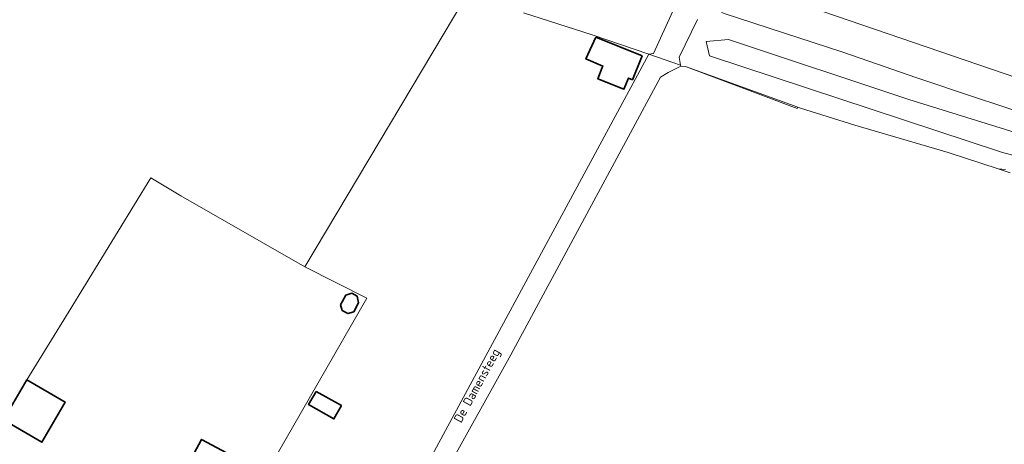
# Model space of a CAD drawing. Extents: x 184422 to 188298, y 343471 to 350189.
# Tile 170 of 256: x 186495 to 186693, y 346947 to 347032. Entities that reach past the tile are written whole.
import ezdxf
from ezdxf.enums import TextEntityAlignment as Align

# ---------------------------------------------------------------- set-up
doc = ezdxf.new("R2010")
doc.units = 0
for name, color, linetype, lineweight in [('B-WA-GR-BOUWLAND-GV', 252, 'Continuous', 13), ('B-WA-GR-BOUWLAND_AKKERBOUW-GV', 252, 'Continuous', 13), ('B-WA-GR-GRAS-GV', 252, 'Continuous', 13), ('B-WA-GR-GROENVOORZIENING-GV', 252, 'Continuous', 18), ('B-WA-IE-TERREINAFSCHEIDING_KUNSTMATIG_HEKWERK-G', 252, 'IE-TERREINAFSCHEIDING-KUNSTMATIG', 18), ('B-WA-OG-TERREIN_ERF-GV', 252, 'Continuous', 18), ('B-WA-OG-TOPOGRAFIE-T18', 252, 'Continuous', 18), ('B-WA-VH-VERHARDING_FUNDERING_ZAND-GV', 252, 'Continuous', 18), ('B-WE-OG-BEBOUWING-GV', 250, 'Continuous', 35)]:
    doc.layers.add(name, color=color, linetype=linetype, lineweight=lineweight)
doc.styles.add('NLCS-ISO-M1000-T18', font='NLCS-ISO.ttf', dxfattribs={"height": 1.8})
doc.linetypes.add('IE-TERREINAFSCHEIDING-KUNSTMATIG', pattern='A,4,[82,NLCS.SHX,S=0.75,R=90,X=0,Y=0],4,-2', length=10)

msp = doc.modelspace()

# ---------------------------------------------------------------- linework, layer by layer
at = {"layer": 'B-WA-GR-BOUWLAND-GV', "flags": 128}
for points in [[(186491.846, 346952.008), (186496.546, 346960.04), (186505.014, 346973.775), (186521.392, 347000.497), (186527.425, 346996.895), (186552.323, 346982.645), (186584.443, 347036.537)], [(186491.846, 346952.008), (186496.546, 346960.04), (186505.014, 346973.775), (186521.392, 347000.497), (186527.425, 346996.895), (186552.323, 346982.645), (186584.443, 347036.537)], [(186491.846, 346952.008), (186496.546, 346960.04), (186505.014, 346973.775), (186521.392, 347000.497), (186527.425, 346996.895), (186552.323, 346982.645), (186584.443, 347036.537)], [(186596.214, 347033.601), (186609.957, 347029.203), (186621.334, 347025.291), (186622.232, 347025.447), (186627.201, 347036.34)], [(186596.214, 347033.601), (186609.957, 347029.203), (186621.334, 347025.291), (186622.232, 347025.447), (186627.201, 347036.34)], [(186596.214, 347033.601), (186609.957, 347029.203), (186621.334, 347025.291), (186622.232, 347025.447), (186627.201, 347036.34)]]:
    msp.add_lwpolyline(points, dxfattribs=at)
at = {"layer": 'B-WA-GR-BOUWLAND_AKKERBOUW-GV', "flags": 128}
msp.add_lwpolyline([(186640.83, 347039.148), (186653.703, 347034.749), (186692.606, 347021.455), (186720.576, 347011.898)], dxfattribs=at)
msp.add_lwpolyline([(186640.83, 347039.148), (186653.703, 347034.749), (186692.606, 347021.455), (186720.576, 347011.898)], dxfattribs=at)
msp.add_lwpolyline([(186640.83, 347039.148), (186653.703, 347034.749), (186692.606, 347021.455), (186720.576, 347011.898)], dxfattribs=at)
at = {"layer": 'B-WA-GR-GRAS-GV', "flags": 128}
for points in [[(186720.576, 347011.898), (186692.606, 347021.455), (186653.703, 347034.749), (186640.83, 347039.148), (186646.107, 347057.649), (186651.287, 347069.728)], [(186720.576, 347011.898), (186692.606, 347021.455), (186653.703, 347034.749), (186640.83, 347039.148), (186646.107, 347057.649), (186651.287, 347069.728)], [(186720.576, 347011.898), (186692.606, 347021.455), (186653.703, 347034.749), (186640.83, 347039.148), (186646.107, 347057.649), (186651.287, 347069.728)], [(186633.795, 347037.782), (186633.798, 347037.584), (186633.826, 347037.231), (186633.877, 347036.88), (186633.951, 347036.532), (186634.047, 347036.191), (186634.164, 347035.858), (186634.302, 347035.536), (186634.458, 347035.225), (186634.632, 347034.928), (186634.821, 347034.645), (186635.025, 347034.379), (186635.714, 347033.886), (186636.443, 347033.454), (186660.246, 347025.67), (186661.98, 347025.071), (186663.714, 347024.473), (186675.067, 347020.589), (186686.437, 347016.757), (186697.825, 347012.975)], [(186633.795, 347037.782), (186633.798, 347037.584), (186633.826, 347037.231), (186633.877, 347036.88), (186633.951, 347036.532), (186634.047, 347036.191), (186634.164, 347035.858), (186634.302, 347035.536), (186634.458, 347035.225), (186634.632, 347034.928), (186634.821, 347034.645), (186635.025, 347034.379), (186635.714, 347033.886), (186636.443, 347033.454), (186660.246, 347025.67), (186661.98, 347025.071), (186663.714, 347024.473), (186675.067, 347020.589), (186686.437, 347016.757), (186697.825, 347012.975)], [(186633.795, 347037.782), (186633.798, 347037.584), (186633.826, 347037.231), (186633.877, 347036.88), (186633.951, 347036.532), (186634.047, 347036.191), (186634.164, 347035.858), (186634.302, 347035.536), (186634.458, 347035.225), (186634.632, 347034.928), (186634.821, 347034.645), (186635.025, 347034.379), (186635.714, 347033.886), (186636.443, 347033.454), (186660.246, 347025.67), (186661.98, 347025.071), (186663.714, 347024.473), (186675.067, 347020.589), (186686.437, 347016.757), (186697.825, 347012.975)], [(186692.889, 347002.184), (186691.435, 347002.331), (186681.35, 347005.585), (186662.617, 347011.059), (186651.745, 347014.501), (186651.243, 347014.66), (186628.702, 347022.829), (186627.733, 347022.862), (186625.177, 347021.628), (186623.691, 347020.663), (186593.651, 346965.047), (186580.652, 346941.68)], [(186692.889, 347002.184), (186691.435, 347002.331), (186681.35, 347005.585), (186662.617, 347011.059), (186651.745, 347014.501), (186651.243, 347014.66), (186628.702, 347022.829), (186627.733, 347022.862), (186625.177, 347021.628), (186623.691, 347020.663), (186593.651, 346965.047), (186580.652, 346941.68)], [(186692.889, 347002.184), (186691.435, 347002.331), (186681.35, 347005.585), (186662.617, 347011.059), (186651.745, 347014.501), (186651.243, 347014.66), (186628.702, 347022.829), (186627.733, 347022.862), (186625.177, 347021.628), (186623.691, 347020.663), (186593.651, 346965.047), (186580.652, 346941.68)]]:
    msp.add_lwpolyline(points, dxfattribs=at)
at = {"layer": 'B-WA-GR-GROENVOORZIENING-GV', "flags": 128}
for points in [[(186697.825, 347012.975), (186686.437, 347016.757), (186675.067, 347020.589), (186663.714, 347024.473), (186661.98, 347025.071), (186660.246, 347025.67), (186636.443, 347033.454)], [(186697.825, 347012.975), (186686.437, 347016.757), (186675.067, 347020.589), (186663.714, 347024.473), (186661.98, 347025.071), (186660.246, 347025.67), (186636.443, 347033.454)], [(186697.825, 347012.975), (186686.437, 347016.757), (186675.067, 347020.589), (186663.714, 347024.473), (186661.98, 347025.071), (186660.246, 347025.67), (186636.443, 347033.454)], [(186631.111, 347032.261), (186627.422, 347024.674), (186627.694, 347023.089), (186627.733, 347022.862), (186628.702, 347022.829), (186651.243, 347014.66), (186651.745, 347014.501), (186662.617, 347011.059), (186681.35, 347005.585), (186691.435, 347002.331), (186692.889, 347002.184)], [(186631.111, 347032.261), (186627.422, 347024.674), (186627.694, 347023.089), (186627.733, 347022.862), (186628.702, 347022.829), (186651.243, 347014.66), (186651.745, 347014.501), (186662.617, 347011.059), (186681.35, 347005.585), (186691.435, 347002.331), (186692.889, 347002.184)], [(186631.111, 347032.261), (186627.422, 347024.674), (186627.694, 347023.089), (186627.733, 347022.862), (186628.702, 347022.829), (186651.243, 347014.66), (186651.745, 347014.501), (186662.617, 347011.059), (186681.35, 347005.585), (186691.435, 347002.331), (186692.889, 347002.184)], [(186704.54, 347006.565), (186673.451, 347016.222), (186637.336, 347028.26), (186632.838, 347027.864), (186633.499, 347024.953), (186692.105, 347005.639), (186714.197, 346999.685)], [(186714.197, 346999.685), (186692.105, 347005.639), (186633.499, 347024.953), (186632.838, 347027.864), (186637.336, 347028.26), (186673.451, 347016.222), (186704.54, 347006.565)], [(186704.54, 347006.565), (186673.451, 347016.222), (186637.336, 347028.26), (186632.838, 347027.864), (186633.499, 347024.953), (186692.105, 347005.639), (186714.197, 346999.685)], [(186714.197, 346999.685), (186692.105, 347005.639), (186633.499, 347024.953), (186632.838, 347027.864), (186637.336, 347028.26), (186673.451, 347016.222), (186704.54, 347006.565)], [(186704.54, 347006.565), (186673.451, 347016.222), (186637.336, 347028.26), (186632.838, 347027.864), (186633.499, 347024.953), (186692.105, 347005.639), (186714.197, 346999.685)], [(186714.197, 346999.685), (186692.105, 347005.639), (186633.499, 347024.953), (186632.838, 347027.864), (186637.336, 347028.26), (186673.451, 347016.222), (186704.54, 347006.565)]]:
    msp.add_lwpolyline(points, dxfattribs=at)
at = {"layer": 'B-WA-IE-TERREINAFSCHEIDING_KUNSTMATIG_HEKWERK-G', "flags": 128}
for points in [[(186627.733, 347022.862), (186628.702, 347022.829)], [(186627.733, 347022.862), (186628.702, 347022.829)], [(186627.733, 347022.862), (186628.702, 347022.829)], [(186651.097, 347014.376), (186628.702, 347022.829)], [(186651.097, 347014.376), (186628.702, 347022.829)], [(186651.097, 347014.376), (186628.702, 347022.829)], [(186651.097, 347014.376), (186651.243, 347014.66)], [(186651.097, 347014.376), (186651.243, 347014.66)], [(186651.097, 347014.376), (186651.243, 347014.66)], [(186651.243, 347014.66), (186651.745, 347014.501)], [(186651.243, 347014.66), (186651.745, 347014.501)], [(186651.243, 347014.66), (186651.745, 347014.501)], [(186651.745, 347014.501), (186662.617, 347011.059)], [(186651.745, 347014.501), (186662.617, 347011.059)], [(186651.745, 347014.501), (186662.617, 347011.059)], [(186662.617, 347011.059), (186681.35, 347005.585)], [(186662.617, 347011.059), (186681.35, 347005.585)], [(186662.617, 347011.059), (186681.35, 347005.585)], [(186681.35, 347005.585), (186691.435, 347002.331)], [(186681.35, 347005.585), (186691.435, 347002.331)], [(186681.35, 347005.585), (186691.435, 347002.331)], [(186691.435, 347002.331), (186693.815, 347001.523)], [(186691.435, 347002.331), (186693.815, 347001.523)], [(186691.435, 347002.331), (186693.815, 347001.523)]]:
    msp.add_lwpolyline(points, dxfattribs=at)
at = {"layer": 'B-WA-OG-TERREIN_ERF-GV', "flags": 128}
for points in [[(186584.443, 347036.537), (186552.323, 346982.645), (186564.768, 346976.373), (186546.761, 346945.122)], [(186584.443, 347036.537), (186552.323, 346982.645), (186564.768, 346976.373), (186546.761, 346945.122)], [(186584.443, 347036.537), (186552.323, 346982.645), (186564.768, 346976.373), (186546.761, 346945.122)], [(186569.802, 346929.934), (186621.334, 347025.291), (186609.957, 347029.203), (186596.214, 347033.601)], [(186569.802, 346929.934), (186621.334, 347025.291), (186609.957, 347029.203), (186596.214, 347033.601)], [(186569.802, 346929.934), (186621.334, 347025.291), (186609.957, 347029.203), (186596.214, 347033.601)], [(186547.395, 346904.147), (186516.207, 346920.417), (186518.532, 346924.917), (186531.123, 346918.33), (186531.592, 346919.018), (186533.95, 346923.427), (186539.327, 346933.481), (186540.025, 346933.108), (186545.053, 346941.943), (186546.761, 346945.122), (186564.768, 346976.373), (186552.323, 346982.645), (186527.425, 346996.895), (186521.392, 347000.497), (186505.014, 346973.775), (186496.546, 346960.04)], [(186547.395, 346904.147), (186516.207, 346920.417), (186518.532, 346924.917), (186531.123, 346918.33), (186531.592, 346919.018), (186533.95, 346923.427), (186539.327, 346933.481), (186540.025, 346933.108), (186545.053, 346941.943), (186546.761, 346945.122), (186564.768, 346976.373), (186552.323, 346982.645), (186527.425, 346996.895), (186521.392, 347000.497), (186505.014, 346973.775), (186496.546, 346960.04)], [(186547.395, 346904.147), (186516.207, 346920.417), (186518.532, 346924.917), (186531.123, 346918.33), (186531.592, 346919.018), (186533.95, 346923.427), (186539.327, 346933.481), (186540.025, 346933.108), (186545.053, 346941.943), (186546.761, 346945.122), (186564.768, 346976.373), (186552.323, 346982.645), (186527.425, 346996.895), (186521.392, 347000.497), (186505.014, 346973.775), (186496.546, 346960.04)], [(186496.546, 346960.04), (186504.235, 346955.541), (186499.534, 346947.509), (186491.846, 346952.008)], [(186496.546, 346960.04), (186504.235, 346955.541), (186499.534, 346947.509), (186491.846, 346952.008)], [(186496.546, 346960.04), (186504.235, 346955.541), (186499.534, 346947.509), (186491.846, 346952.008)]]:
    msp.add_lwpolyline(points, dxfattribs=at)
msp.add_lwpolyline([(186525.679, 346922.24), (186519.499, 346925.554), (186521.862, 346929.96), (186531.571, 346948.07), (186537.753, 346944.753), (186528.042, 346926.646)], close=True, dxfattribs=at)
msp.add_lwpolyline([(186525.679, 346922.24), (186519.499, 346925.554), (186521.862, 346929.96), (186531.571, 346948.07), (186537.753, 346944.753), (186528.042, 346926.646)], close=True, dxfattribs=at)
msp.add_lwpolyline([(186525.679, 346922.24), (186519.499, 346925.554), (186521.862, 346929.96), (186531.571, 346948.07), (186537.753, 346944.753), (186528.042, 346926.646)], close=True, dxfattribs=at)
at = {"layer": 'B-WA-VH-VERHARDING_FUNDERING_ZAND-GV', "flags": 128}
msp.add_lwpolyline([(186627.201, 347036.34), (186622.232, 347025.447), (186621.334, 347025.291), (186626.14, 347023.627), (186627.694, 347023.089), (186627.422, 347024.674), (186631.111, 347032.261)], dxfattribs=at)
msp.add_lwpolyline([(186627.201, 347036.34), (186622.232, 347025.447), (186621.334, 347025.291), (186626.14, 347023.627), (186627.694, 347023.089), (186627.422, 347024.674), (186631.111, 347032.261)], dxfattribs=at)
msp.add_lwpolyline([(186627.201, 347036.34), (186622.232, 347025.447), (186621.334, 347025.291), (186626.14, 347023.627), (186627.694, 347023.089), (186627.422, 347024.674), (186631.111, 347032.261)], dxfattribs=at)
msp.add_lwpolyline([(186563.408, 346911.18), (186566.498, 346917.484), (186571.489, 346927.182), (186575.646, 346932.363), (186575.776, 346932.916), (186579.329, 346939.303), (186580.652, 346941.68), (186593.651, 346965.047), (186623.691, 347020.663), (186625.177, 347021.628), (186627.733, 347022.862), (186627.694, 347023.089), (186626.14, 347023.627), (186621.334, 347025.291), (186569.802, 346929.934), (186560.591, 346912.75)], close=True, dxfattribs=at)
msp.add_lwpolyline([(186563.408, 346911.18), (186566.498, 346917.484), (186571.489, 346927.182), (186575.646, 346932.363), (186575.776, 346932.916), (186579.329, 346939.303), (186580.652, 346941.68), (186593.651, 346965.047), (186623.691, 347020.663), (186625.177, 347021.628), (186627.733, 347022.862), (186627.694, 347023.089), (186626.14, 347023.627), (186621.334, 347025.291), (186569.802, 346929.934), (186560.591, 346912.75)], close=True, dxfattribs=at)
msp.add_lwpolyline([(186563.408, 346911.18), (186566.498, 346917.484), (186571.489, 346927.182), (186575.646, 346932.363), (186575.776, 346932.916), (186579.329, 346939.303), (186580.652, 346941.68), (186593.651, 346965.047), (186623.691, 347020.663), (186625.177, 347021.628), (186627.733, 347022.862), (186627.694, 347023.089), (186626.14, 347023.627), (186621.334, 347025.291), (186569.802, 346929.934), (186560.591, 346912.75)], close=True, dxfattribs=at)
at = {"layer": 'B-WE-OG-BEBOUWING-GV', "flags": 128}
for points in [[(186610.679, 347028.725), (186608.706, 347024.36), (186612.108, 347022.917), (186611.991, 347022.621), (186611.082, 347020.381), (186616.329, 347018.252), (186617.24, 347020.498), (186618.04, 347020.173), (186619.98, 347024.951)], [(186610.679, 347028.725), (186608.706, 347024.36), (186612.108, 347022.917), (186611.991, 347022.621), (186611.082, 347020.381), (186616.329, 347018.252), (186617.24, 347020.498), (186618.04, 347020.173), (186619.98, 347024.951)], [(186610.679, 347028.725), (186608.706, 347024.36), (186612.108, 347022.917), (186611.991, 347022.621), (186611.082, 347020.381), (186616.329, 347018.252), (186617.24, 347020.498), (186618.04, 347020.173), (186619.98, 347024.951)], [(186559.491, 346975.074), (186559.804, 346973.916), (186560.927, 346973.287), (186562.116, 346973.631), (186563.113, 346975.477), (186562.791, 346976.813), (186561.716, 346977.363), (186560.527, 346977.009)], [(186559.491, 346975.074), (186559.804, 346973.916), (186560.927, 346973.287), (186562.116, 346973.631), (186563.113, 346975.477), (186562.791, 346976.813), (186561.716, 346977.363), (186560.527, 346977.009)], [(186559.491, 346975.074), (186559.804, 346973.916), (186560.927, 346973.287), (186562.116, 346973.631), (186563.113, 346975.477), (186562.791, 346976.813), (186561.716, 346977.363), (186560.527, 346977.009)], [(186496.546, 346960.04), (186491.846, 346952.008), (186499.534, 346947.509), (186504.235, 346955.541)], [(186496.546, 346960.04), (186491.846, 346952.008), (186499.534, 346947.509), (186504.235, 346955.541)], [(186496.546, 346960.04), (186491.846, 346952.008), (186499.534, 346947.509), (186504.235, 346955.541)], [(186554.574, 346957.704), (186553.079, 346955.041), (186558.15, 346952.195), (186559.644, 346954.859)], [(186554.574, 346957.704), (186553.079, 346955.041), (186558.15, 346952.195), (186559.644, 346954.859)], [(186554.574, 346957.704), (186553.079, 346955.041), (186558.15, 346952.195), (186559.644, 346954.859)], [(186528.042, 346926.646), (186537.753, 346944.753), (186531.571, 346948.07), (186521.862, 346929.96), (186519.499, 346925.554), (186525.679, 346922.24)], [(186528.042, 346926.646), (186537.753, 346944.753), (186531.571, 346948.07), (186521.862, 346929.96), (186519.499, 346925.554), (186525.679, 346922.24)], [(186528.042, 346926.646), (186537.753, 346944.753), (186531.571, 346948.07), (186521.862, 346929.96), (186519.499, 346925.554), (186525.679, 346922.24)]]:
    msp.add_lwpolyline(points, close=True, dxfattribs=at)

# ---------------------------------------------------------------- texts
at = {"layer": 'B-WA-OG-TOPOGRAFIE-T18', "style": 'NLCS-ISO-M1000-T18'}
msp.add_text('De Damensteeg', height=1.8, rotation=61.3, dxfattribs=at).set_placement((186587.053, 346958.752), align=Align.MIDDLE)
msp.add_text('De Damensteeg', height=1.8, rotation=61.3, dxfattribs=at).set_placement((186587.053, 346958.752), align=Align.MIDDLE)
msp.add_text('De Damensteeg', height=1.8, rotation=61.3, dxfattribs=at).set_placement((186587.053, 346958.752), align=Align.MIDDLE)

doc.saveas('drawing.dxf')
